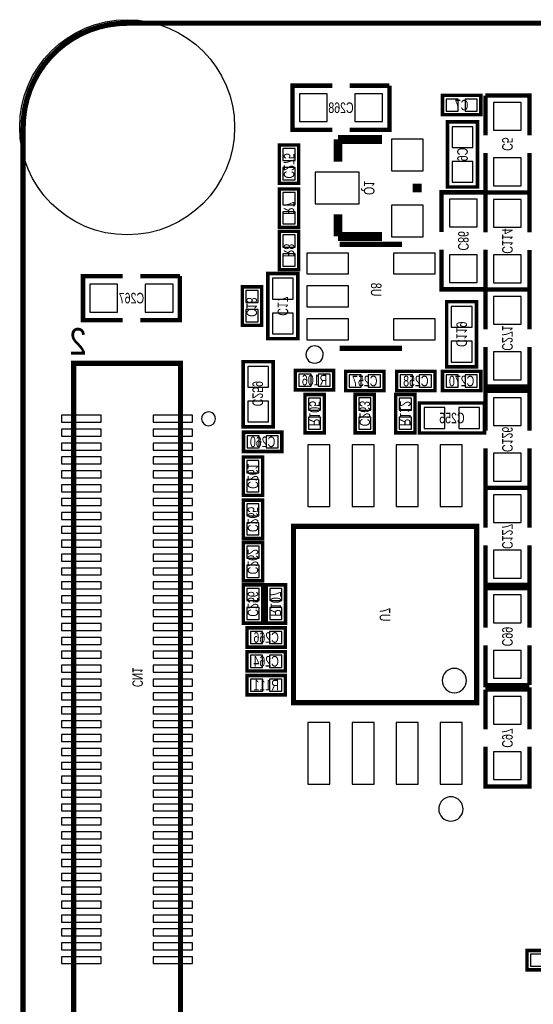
# Model space of a CAD drawing. Extents: x -0.1 to 40.1, y -0.1 to 62.1.
# Tile 4 of 6: x -0.1 to 14.7, y 33.7 to 62.1. Entities that reach past the tile are written whole.
import ezdxf
from ezdxf.enums import TextEntityAlignment as Align

# ---------------------------------------------------------------- set-up
doc = ezdxf.new("R2010")
doc.units = 0
doc.layers.add('DXF', color=150, linetype='CONTINUOUS')

msp = doc.modelspace()

# ---------------------------------------------------------------- linework, layer by layer
at = {"layer": 'DXF', "const_width": 0.1524}
msp.add_lwpolyline([(36.999926, 61.999876), (2.999994, 61.999876, 0.414214), (0, 58.999882), (0, 2.999994, 0.414214), (2.999994, 0), (36.999926, 0, 0.414214), (39.99992, 2.999994), (39.99992, 58.999882, 0.414214), (36.999926, 61.999876)], format="xyb", dxfattribs=at)
at = {"layer": 'DXF'}
for points, const_width in [([(8.9154, 60.198), (7.7724, 60.198), (7.7724, 58.928), (8.9154, 58.928)], 0.127), ([(9.4234, 58.928), (10.5664, 58.928), (10.5664, 60.198)], 0.127), ([(10.5664, 60.198), (9.4234, 60.198)], 0.127), ([(12.096699, 59.801684), (12.096699, 59.917686), (13.201701, 59.917686), (13.201701, 59.360689), (12.096699, 59.360689), (12.096699, 59.801684)], 0.1), ([(14.605, 58.768996), (14.605, 59.911996), (13.335, 59.911996)], 0.127), ([(13.335, 59.911996), (13.335, 58.768996)], 0.127), ([(12.2428, 59.1566), (12.2428, 57.277), (13.1064, 57.277), (13.1064, 59.1566), (12.2428, 59.1566)], 0.1016), ([(9.0805, 58.0136), (9.0805, 58.6486)], 0.254), ([(9.0805, 58.6486), (10.3505, 58.6486)], 0.254), ([(7.833284, 58.489875), (7.949286, 58.489875), (7.949286, 57.384874), (7.392289, 57.384874), (7.392289, 58.489875), (7.833284, 58.489875)], 0.1), ([(13.335, 58.260996), (13.335, 57.117996), (14.605, 57.117996), (14.605, 58.260996)], 0.127), ([(11.3665, 57.3786), (11.3665, 57.1246)], 0.254), ([(7.833284, 57.219901), (7.949286, 57.219901), (7.949286, 56.114899), (7.392289, 56.114899), (7.392289, 57.219901), (7.833284, 57.219901)], 0.1), ([(13.335, 55.9816), (13.335, 57.1246), (12.065, 57.1246), (12.065, 55.9816)], 0.127), ([(14.605, 55.974996), (14.605, 57.117996), (13.335, 57.117996), (13.335, 55.974996)], 0.127), ([(9.0805, 56.4896), (9.0805, 55.8546)], 0.254), ([(7.833284, 56.000701), (7.949286, 56.000701), (7.949286, 54.895699), (7.392289, 54.895699), (7.392289, 56.000701), (7.833284, 56.000701)], 0.1), ([(9.0805, 55.8546), (10.3505, 55.8546)], 0.254), ([(10.932998, 55.627397), (9.133002, 55.627397)], 0.150012), ([(12.065, 55.4736), (12.065, 54.3306), (13.335, 54.3306)], 0.127), ([(13.335, 54.3306), (13.335, 55.4736)], 0.127), ([(13.335, 55.466996), (13.335, 54.323996), (14.605, 54.323996)], 0.127), ([(14.605, 54.323996), (14.605, 55.466996)], 0.127), ([(2.8702, 54.7116), (1.7272, 54.7116), (1.7272, 53.4416), (2.8702, 53.4416)], 0.127), ([(3.3782, 53.4416), (4.5212, 53.4416), (4.5212, 54.7116)], 0.127), ([(4.5212, 54.7116), (3.3782, 54.7116)], 0.127), ([(7.9248, 52.9082), (7.9248, 54.7878), (7.0612, 54.7878), (7.0612, 52.9082), (7.9248, 52.9082)], 0.1016), ([(6.766484, 54.400501), (6.882486, 54.400501), (6.882486, 53.295499), (6.325489, 53.295499), (6.325489, 54.400501), (6.766484, 54.400501)], 0.1), ([(14.605, 53.180996), (14.605, 54.323996), (13.335, 54.323996)], 0.127), ([(13.335, 54.323996), (13.335, 53.180996)], 0.127), ([(13.081, 52.0954), (13.081, 53.975), (12.2174, 53.975), (12.2174, 52.0954), (13.081, 52.0954)], 0.1016), ([(9.133002, 52.627403), (10.932998, 52.627403)], 0.150012), ([(13.335, 52.672996), (13.335, 51.529996), (14.605, 51.529996), (14.605, 52.672996)], 0.127), ([(1.459992, 52.199946), (1.459992, 33.399933), (4.539996, 33.399933), (4.539996, 52.199946), (1.459992, 52.199946)], 0.150012), ([(6.35, 52.2478), (6.35, 50.3682), (7.2136, 50.3682), (7.2136, 52.2478), (6.35, 52.2478)], 0.1016), ([(7.854899, 51.876884), (7.854899, 51.992886), (8.959901, 51.992886), (8.959901, 51.435889), (7.854899, 51.435889), (7.854899, 51.876884)], 0.1), ([(9.302699, 51.851484), (9.302699, 51.967486), (10.407701, 51.967486), (10.407701, 51.410489), (9.302699, 51.410489), (9.302699, 51.851484)], 0.1), ([(11.880901, 51.526516), (11.880901, 51.410514), (10.775899, 51.410514), (10.775899, 51.967511), (11.880901, 51.967511), (11.880901, 51.526516)], 0.1), ([(12.096725, 51.851484), (12.096725, 51.967486), (13.201726, 51.967486), (13.201726, 51.410489), (12.096725, 51.410489), (12.096725, 51.851484)], 0.1), ([(14.605, 50.259996), (14.605, 51.402996), (13.335, 51.402996), (13.335, 50.259996)], 0.127), ([(8.244916, 50.196699), (8.128914, 50.196699), (8.128914, 51.301701), (8.685911, 51.301701), (8.685911, 50.196699), (8.244916, 50.196699)], 0.1), ([(10.017684, 51.301701), (10.133686, 51.301701), (10.133686, 50.196699), (9.576689, 50.196699), (9.576689, 51.301701), (10.017684, 51.301701)], 0.1), ([(10.861116, 50.196725), (10.745114, 50.196725), (10.745114, 51.301726), (11.302111, 51.301726), (11.302111, 50.196725), (10.861116, 50.196725)], 0.1), ([(11.43, 50.1904), (13.3096, 50.1904), (13.3096, 51.054), (11.43, 51.054), (11.43, 50.1904)], 0.1016), ([(7.461301, 49.773916), (7.461301, 49.657914), (6.356299, 49.657914), (6.356299, 50.214911), (7.461301, 50.214911), (7.461301, 49.773916)], 0.1), ([(13.335, 49.751996), (13.335, 48.608996), (14.605, 48.608996)], 0.127), ([(14.605, 48.608996), (14.605, 49.751996)], 0.127), ([(6.791884, 49.498301), (6.907886, 49.498301), (6.907886, 48.393299), (6.350889, 48.393299), (6.350889, 49.498301), (6.791884, 49.498301)], 0.1), ([(14.605, 47.465996), (14.605, 48.608996), (13.335, 48.608996)], 0.127), ([(13.335, 48.608996), (13.335, 47.465996)], 0.127), ([(6.791884, 48.253701), (6.907886, 48.253701), (6.907886, 47.148699), (6.350889, 47.148699), (6.350889, 48.253701), (6.791884, 48.253701)], 0.1), ([(7.799299, 42.418), (7.799299, 47.498), (13.079501, 47.498), (13.079501, 42.418), (7.799299, 42.418)], 0.1524), ([(6.466916, 45.929499), (6.350914, 45.929499), (6.350914, 47.034501), (6.907911, 47.034501), (6.907911, 45.929499), (6.466916, 45.929499)], 0.1), ([(13.335, 46.957996), (13.335, 45.814996), (14.605, 45.814996), (14.605, 46.957996)], 0.127), ([(6.466916, 44.710299), (6.350914, 44.710299), (6.350914, 45.815301), (6.907911, 45.815301), (6.907911, 44.710299), (6.466916, 44.710299)], 0.1), ([(7.127316, 44.710299), (7.011314, 44.710299), (7.011314, 45.815301), (7.568311, 45.815301), (7.568311, 44.710299), (7.127316, 44.710299)], 0.1), ([(14.605, 44.577), (14.605, 45.72), (13.335, 45.72), (13.335, 44.577)], 0.127), ([(6.457899, 44.460084), (6.457899, 44.576086), (7.562901, 44.576086), (7.562901, 44.019089), (6.457899, 44.019089), (6.457899, 44.460084)], 0.1), ([(13.335, 44.069), (13.335, 42.926), (14.605, 42.926)], 0.127), ([(14.605, 42.926), (14.605, 44.069)], 0.127), ([(6.457899, 43.774284), (6.457899, 43.890286), (7.562901, 43.890286), (7.562901, 43.333289), (6.457899, 43.333289), (6.457899, 43.774284)], 0.1), ([(6.457925, 43.088484), (6.457925, 43.204486), (7.562926, 43.204486), (7.562926, 42.647489), (6.457925, 42.647489), (6.457925, 43.088484)], 0.1), ([(14.605, 41.656), (14.605, 42.799), (13.335, 42.799)], 0.127), ([(13.335, 42.799), (13.335, 41.656)], 0.127), ([(13.335, 41.148), (13.335, 40.005), (14.605, 40.005), (14.605, 41.148)], 0.127), ([(14.535125, 35.163684), (14.535125, 35.279686), (15.640126, 35.279686), (15.640126, 34.722689), (14.535125, 34.722689), (14.535125, 35.163684)], 0.1)]:
    msp.add_lwpolyline(points, dxfattribs=dict(at, const_width=const_width))
for points in [[(8.76935, 59.16295), (8.76935, 59.96305), (7.96925, 59.96305), (7.96925, 59.16295)], [(10.36955, 59.16295), (10.36955, 59.96305), (9.56945, 59.96305), (9.56945, 59.16295)], [(12.548591, 59.463686), (12.548591, 59.813698), (12.198579, 59.813698), (12.198579, 59.463686)], [(13.098805, 59.463686), (13.098805, 59.813698), (12.748793, 59.813698), (12.748793, 59.463686)], [(14.37005, 59.715146), (13.56995, 59.715146), (13.56995, 58.915046), (14.37005, 58.915046)], [(12.974295, 59.016367), (12.374905, 59.016367), (12.374905, 58.416977), (12.974295, 58.416977)], [(11.5443, 58.6613), (10.6299, 58.6613), (10.6299, 57.7469), (11.5443, 57.7469)], [(7.495286, 58.037984), (7.845298, 58.037984), (7.845298, 58.387996), (7.495286, 58.387996)], [(12.974295, 58.016623), (12.374905, 58.016623), (12.374905, 57.417233), (12.974295, 57.417233)], [(14.37005, 58.114946), (13.56995, 58.114946), (13.56995, 57.314846), (14.37005, 57.314846)], [(7.495286, 57.487769), (7.845298, 57.487769), (7.845298, 57.837781), (7.495286, 57.837781)], [(9.6901, 57.7088), (8.4201, 57.7088), (8.4201, 56.7944), (9.6901, 56.7944)], [(7.495286, 56.768009), (7.845298, 56.768009), (7.845298, 57.118021), (7.495286, 57.118021)], [(11.5443, 56.7563), (10.6299, 56.7563), (10.6299, 55.8419), (11.5443, 55.8419)], [(12.29995, 56.12765), (13.10005, 56.12765), (13.10005, 56.92775), (12.29995, 56.92775)], [(13.56995, 56.121046), (14.37005, 56.121046), (14.37005, 56.921146), (13.56995, 56.921146)], [(7.495286, 56.217795), (7.845298, 56.217795), (7.845298, 56.567807), (7.495286, 56.567807)], [(7.495286, 55.548809), (7.845298, 55.548809), (7.845298, 55.898821), (7.495286, 55.898821)], [(7.495286, 54.998595), (7.845298, 54.998595), (7.845298, 55.348607), (7.495286, 55.348607)], [(8.183537, 54.777716), (9.382442, 54.777716), (9.382442, 55.377105), (8.183537, 55.377105)], [(10.683557, 54.777716), (11.882463, 54.777716), (11.882463, 55.377105), (10.683557, 55.377105)], [(12.29995, 54.52745), (13.10005, 54.52745), (13.10005, 55.32755), (12.29995, 55.32755)], [(13.56995, 54.520846), (14.37005, 54.520846), (14.37005, 55.320946), (13.56995, 55.320946)], [(2.72415, 53.67655), (2.72415, 54.47665), (1.92405, 54.47665), (1.92405, 53.67655)], [(4.32435, 53.67655), (4.32435, 54.47665), (3.52425, 54.47665), (3.52425, 53.67655)], [(7.193305, 54.048177), (7.792695, 54.048177), (7.792695, 54.647567), (7.193305, 54.647567)], [(6.428486, 53.948609), (6.778498, 53.948609), (6.778498, 54.298621), (6.428486, 54.298621)], [(8.183537, 53.827705), (9.382442, 53.827705), (9.382442, 54.427095), (8.183537, 54.427095)], [(14.37005, 54.127146), (13.56995, 54.127146), (13.56995, 53.327046), (14.37005, 53.327046)], [(6.428486, 53.398395), (6.778498, 53.398395), (6.778498, 53.748407), (6.428486, 53.748407)], [(7.193305, 53.048433), (7.792695, 53.048433), (7.792695, 53.647823), (7.193305, 53.647823)], [(12.349505, 53.235377), (12.948895, 53.235377), (12.948895, 53.834767), (12.349505, 53.834767)], [(8.183537, 52.877695), (9.382442, 52.877695), (9.382442, 53.477084), (8.183537, 53.477084)], [(10.683557, 52.877695), (11.882463, 52.877695), (11.882463, 53.477084), (10.683557, 53.477084)], [(12.349505, 52.235633), (12.948895, 52.235633), (12.948895, 52.835023), (12.349505, 52.835023)], [(14.37005, 52.526946), (13.56995, 52.526946), (13.56995, 51.726846), (14.37005, 51.726846)], [(7.081495, 52.107567), (6.482105, 52.107567), (6.482105, 51.508177), (7.081495, 51.508177)], [(8.306791, 51.538886), (8.306791, 51.888898), (7.956779, 51.888898), (7.956779, 51.538886)], [(8.857005, 51.538886), (8.857005, 51.888898), (8.506993, 51.888898), (8.506993, 51.538886)], [(9.754591, 51.513486), (9.754591, 51.863498), (9.404579, 51.863498), (9.404579, 51.513486)], [(10.304805, 51.513486), (10.304805, 51.863498), (9.954793, 51.863498), (9.954793, 51.513486)], [(10.878795, 51.864514), (10.878795, 51.514502), (11.228807, 51.514502), (11.228807, 51.864514)], [(11.429009, 51.864514), (11.429009, 51.514502), (11.779021, 51.514502), (11.779021, 51.864514)], [(12.548616, 51.513486), (12.548616, 51.863498), (12.198604, 51.863498), (12.198604, 51.513486)], [(13.098831, 51.513486), (13.098831, 51.863498), (12.748819, 51.863498), (12.748819, 51.513486)], [(7.081495, 51.107823), (6.482105, 51.107823), (6.482105, 50.508433), (7.081495, 50.508433)], [(8.582914, 51.198805), (8.232902, 51.198805), (8.232902, 50.848793), (8.582914, 50.848793)], [(9.679686, 50.849809), (10.029698, 50.849809), (10.029698, 51.199821), (9.679686, 51.199821)], [(11.199114, 51.198831), (10.849102, 51.198831), (10.849102, 50.848819), (11.199114, 50.848819)], [(13.56995, 50.406046), (14.37005, 50.406046), (14.37005, 51.206146), (13.56995, 51.206146)], [(11.570233, 50.921895), (11.570233, 50.322505), (12.169623, 50.322505), (12.169623, 50.921895)], [(12.569977, 50.921895), (12.569977, 50.322505), (13.169367, 50.322505), (13.169367, 50.921895)], [(2.249983, 50.699949), (1.10998, 50.699949), (1.10998, 50.49995), (2.249983, 50.49995)], [(4.890008, 50.699949), (3.750005, 50.699949), (3.750005, 50.49995), (4.890008, 50.49995)], [(8.582914, 50.648591), (8.232902, 50.648591), (8.232902, 50.298579), (8.582914, 50.298579)], [(9.679686, 50.299595), (10.029698, 50.299595), (10.029698, 50.649607), (9.679686, 50.649607)], [(11.199114, 50.648616), (10.849102, 50.648616), (10.849102, 50.298604), (11.199114, 50.298604)], [(2.249983, 50.29995), (1.10998, 50.29995), (1.10998, 50.099951), (2.249983, 50.099951)], [(4.890008, 50.29995), (3.750005, 50.29995), (3.750005, 50.099951), (4.890008, 50.099951)], [(6.459195, 50.111914), (6.459195, 49.761902), (6.809207, 49.761902), (6.809207, 50.111914)], [(7.009409, 50.111914), (7.009409, 49.761902), (7.359421, 49.761902), (7.359421, 50.111914)], [(2.249983, 49.899951), (1.10998, 49.899951), (1.10998, 49.699951), (2.249983, 49.699951)], [(4.890008, 49.899951), (3.750005, 49.899951), (3.750005, 49.699951), (4.890008, 49.699951)], [(8.2169, 49.846992), (8.2169, 48.068992), (8.8519, 48.068992), (8.8519, 49.846992)], [(9.4869, 49.846992), (9.4869, 48.068992), (10.1219, 48.068992), (10.1219, 49.846992)], [(10.7569, 49.846992), (10.7569, 48.068992), (11.3919, 48.068992), (11.3919, 49.846992)], [(12.0269, 49.846992), (12.0269, 48.068992), (12.6619, 48.068992), (12.6619, 49.846992)], [(2.249983, 49.499952), (1.10998, 49.499952), (1.10998, 49.299952), (2.249983, 49.299952)], [(4.890008, 49.499952), (3.750005, 49.499952), (3.750005, 49.299952), (4.890008, 49.299952)], [(6.453886, 49.046409), (6.803898, 49.046409), (6.803898, 49.396421), (6.453886, 49.396421)], [(13.56995, 48.805846), (14.37005, 48.805846), (14.37005, 49.605946), (13.56995, 49.605946)], [(2.249983, 49.099927), (1.10998, 49.099927), (1.10998, 48.899928), (2.249983, 48.899928)], [(4.890008, 49.099927), (3.750005, 49.099927), (3.750005, 48.899928), (4.890008, 48.899928)], [(6.453886, 48.496195), (6.803898, 48.496195), (6.803898, 48.846207), (6.453886, 48.846207)], [(2.249983, 48.699928), (1.10998, 48.699928), (1.10998, 48.499928), (2.249983, 48.499928)], [(4.890008, 48.699928), (3.750005, 48.699928), (3.750005, 48.499928), (4.890008, 48.499928)], [(2.249983, 48.299929), (1.10998, 48.299929), (1.10998, 48.099929), (2.249983, 48.099929)], [(4.890008, 48.299929), (3.750005, 48.299929), (3.750005, 48.099929), (4.890008, 48.099929)], [(14.37005, 48.412146), (13.56995, 48.412146), (13.56995, 47.612046), (14.37005, 47.612046)], [(6.453886, 47.801809), (6.803898, 47.801809), (6.803898, 48.151821), (6.453886, 48.151821)], [(2.249983, 47.89993), (1.10998, 47.89993), (1.10998, 47.69993), (2.249983, 47.69993)], [(4.890008, 47.89993), (3.750005, 47.89993), (3.750005, 47.69993), (4.890008, 47.69993)], [(2.249983, 47.49993), (1.10998, 47.49993), (1.10998, 47.299931), (2.249983, 47.299931)], [(4.890008, 47.49993), (3.750005, 47.49993), (3.750005, 47.299931), (4.890008, 47.299931)], [(6.453886, 47.251595), (6.803898, 47.251595), (6.803898, 47.601607), (6.453886, 47.601607)], [(2.249983, 47.099931), (1.10998, 47.099931), (1.10998, 46.899932), (2.249983, 46.899932)], [(4.890008, 47.099931), (3.750005, 47.099931), (3.750005, 46.899932), (4.890008, 46.899932)], [(6.804914, 46.931605), (6.454902, 46.931605), (6.454902, 46.581593), (6.804914, 46.581593)], [(2.249983, 46.699932), (1.10998, 46.699932), (1.10998, 46.499932), (2.249983, 46.499932)], [(4.890008, 46.699932), (3.750005, 46.699932), (3.750005, 46.499932), (4.890008, 46.499932)], [(14.37005, 46.811946), (13.56995, 46.811946), (13.56995, 46.011846), (14.37005, 46.011846)], [(2.249983, 46.299933), (1.10998, 46.299933), (1.10998, 46.099933), (2.249983, 46.099933)], [(4.890008, 46.299933), (3.750005, 46.299933), (3.750005, 46.099933), (4.890008, 46.099933)], [(6.804914, 46.381391), (6.454902, 46.381391), (6.454902, 46.031379), (6.804914, 46.031379)], [(2.249983, 45.899934), (1.10998, 45.899934), (1.10998, 45.699934), (2.249983, 45.699934)], [(4.890008, 45.899934), (3.750005, 45.899934), (3.750005, 45.699934), (4.890008, 45.699934)], [(6.804914, 45.712405), (6.454902, 45.712405), (6.454902, 45.362393), (6.804914, 45.362393)], [(7.465314, 45.712405), (7.115302, 45.712405), (7.115302, 45.362393), (7.465314, 45.362393)], [(2.249983, 45.499934), (1.10998, 45.499934), (1.10998, 45.299935), (2.249983, 45.299935)], [(4.890008, 45.499934), (3.750005, 45.499934), (3.750005, 45.299935), (4.890008, 45.299935)], [(13.56995, 44.72305), (14.37005, 44.72305), (14.37005, 45.52315), (13.56995, 45.52315)], [(6.804914, 45.162191), (6.454902, 45.162191), (6.454902, 44.812179), (6.804914, 44.812179)], [(7.465314, 45.162191), (7.115302, 45.162191), (7.115302, 44.812179), (7.465314, 44.812179)], [(2.249983, 45.099935), (1.10998, 45.099935), (1.10998, 44.899936), (2.249983, 44.899936)], [(4.890008, 45.099935), (3.750005, 45.099935), (3.750005, 44.899936), (4.890008, 44.899936)], [(2.249983, 44.699936), (1.10998, 44.699936), (1.10998, 44.499936), (2.249983, 44.499936)], [(4.890008, 44.699936), (3.750005, 44.699936), (3.750005, 44.499936), (4.890008, 44.499936)], [(2.249983, 44.299937), (1.10998, 44.299937), (1.10998, 44.099937), (2.249983, 44.099937)], [(4.890008, 44.299937), (3.750005, 44.299937), (3.750005, 44.099937), (4.890008, 44.099937)], [(6.909791, 44.122086), (6.909791, 44.472098), (6.559779, 44.472098), (6.559779, 44.122086)], [(7.460005, 44.122086), (7.460005, 44.472098), (7.109993, 44.472098), (7.109993, 44.122086)], [(2.249983, 43.899938), (1.10998, 43.899938), (1.10998, 43.699938), (2.249983, 43.699938)], [(4.890008, 43.899938), (3.750005, 43.899938), (3.750005, 43.699938), (4.890008, 43.699938)], [(6.909791, 43.436286), (6.909791, 43.786298), (6.559779, 43.786298), (6.559779, 43.436286)], [(7.460005, 43.436286), (7.460005, 43.786298), (7.109993, 43.786298), (7.109993, 43.436286)], [(13.56995, 43.12285), (14.37005, 43.12285), (14.37005, 43.92295), (13.56995, 43.92295)], [(2.249983, 43.499938), (1.10998, 43.499938), (1.10998, 43.299939), (2.249983, 43.299939)], [(4.890008, 43.499938), (3.750005, 43.499938), (3.750005, 43.299939), (4.890008, 43.299939)], [(2.249983, 43.099939), (1.10998, 43.099939), (1.10998, 42.89994), (2.249983, 42.89994)], [(4.890008, 43.099939), (3.750005, 43.099939), (3.750005, 42.89994), (4.890008, 42.89994)], [(6.909816, 42.750486), (6.909816, 43.100498), (6.559804, 43.100498), (6.559804, 42.750486)], [(7.460031, 42.750486), (7.460031, 43.100498), (7.110019, 43.100498), (7.110019, 42.750486)], [(2.249983, 42.69994), (1.10998, 42.69994), (1.10998, 42.49994), (2.249983, 42.49994)], [(4.890008, 42.69994), (3.750005, 42.69994), (3.750005, 42.49994), (4.890008, 42.49994)], [(14.37005, 42.60215), (13.56995, 42.60215), (13.56995, 41.80205), (14.37005, 41.80205)], [(2.249983, 42.299941), (1.10998, 42.299941), (1.10998, 42.099941), (2.249983, 42.099941)], [(4.890008, 42.299941), (3.750005, 42.299941), (3.750005, 42.099941), (4.890008, 42.099941)], [(2.249983, 41.899942), (1.10998, 41.899942), (1.10998, 41.699942), (2.249983, 41.699942)], [(4.890008, 41.899942), (3.750005, 41.899942), (3.750005, 41.699942), (4.890008, 41.699942)], [(8.2169, 41.847008), (8.2169, 40.069008), (8.8519, 40.069008), (8.8519, 41.847008)], [(9.4869, 41.847008), (9.4869, 40.069008), (10.1219, 40.069008), (10.1219, 41.847008)], [(10.7569, 41.847008), (10.7569, 40.069008), (11.3919, 40.069008), (11.3919, 41.847008)], [(12.0269, 41.847008), (12.0269, 40.069008), (12.6619, 40.069008), (12.6619, 41.847008)], [(2.249983, 41.499942), (1.10998, 41.499942), (1.10998, 41.299943), (2.249983, 41.299943)], [(4.890008, 41.499942), (3.750005, 41.499942), (3.750005, 41.299943), (4.890008, 41.299943)], [(2.249983, 41.099943), (1.10998, 41.099943), (1.10998, 40.899944), (2.249983, 40.899944)], [(4.890008, 41.099943), (3.750005, 41.099943), (3.750005, 40.899944), (4.890008, 40.899944)], [(14.37005, 41.00195), (13.56995, 41.00195), (13.56995, 40.20185), (14.37005, 40.20185)], [(2.249983, 40.699944), (1.10998, 40.699944), (1.10998, 40.499944), (2.249983, 40.499944)], [(4.890008, 40.699944), (3.750005, 40.699944), (3.750005, 40.499944), (4.890008, 40.499944)], [(2.249983, 40.299945), (1.10998, 40.299945), (1.10998, 40.099945), (2.249983, 40.099945)], [(4.890008, 40.299945), (3.750005, 40.299945), (3.750005, 40.099945), (4.890008, 40.099945)], [(2.249983, 39.899946), (1.10998, 39.899946), (1.10998, 39.699946), (2.249983, 39.699946)], [(4.890008, 39.899946), (3.750005, 39.899946), (3.750005, 39.699946), (4.890008, 39.699946)], [(2.249983, 39.499946), (1.10998, 39.499946), (1.10998, 39.299947), (2.249983, 39.299947)], [(4.890008, 39.499946), (3.750005, 39.499946), (3.750005, 39.299947), (4.890008, 39.299947)], [(2.249983, 39.099947), (1.10998, 39.099947), (1.10998, 38.899948), (2.249983, 38.899948)], [(4.890008, 39.099947), (3.750005, 39.099947), (3.750005, 38.899948), (4.890008, 38.899948)], [(2.249983, 38.699948), (1.10998, 38.699948), (1.10998, 38.499948), (2.249983, 38.499948)], [(4.890008, 38.699948), (3.750005, 38.699948), (3.750005, 38.499948), (4.890008, 38.499948)], [(2.249983, 38.299949), (1.10998, 38.299949), (1.10998, 38.099949), (2.249983, 38.099949)], [(4.890008, 38.299949), (3.750005, 38.299949), (3.750005, 38.099949), (4.890008, 38.099949)], [(2.249983, 37.89995), (1.10998, 37.89995), (1.10998, 37.69995), (2.249983, 37.69995)], [(4.890008, 37.89995), (3.750005, 37.89995), (3.750005, 37.69995), (4.890008, 37.69995)], [(2.249983, 37.49995), (1.10998, 37.49995), (1.10998, 37.299951), (2.249983, 37.299951)], [(4.890008, 37.49995), (3.750005, 37.49995), (3.750005, 37.299951), (4.890008, 37.299951)], [(2.249983, 37.099951), (1.10998, 37.099951), (1.10998, 36.899952), (2.249983, 36.899952)], [(4.890008, 37.099951), (3.750005, 37.099951), (3.750005, 36.899952), (4.890008, 36.899952)], [(2.249983, 36.699952), (1.10998, 36.699952), (1.10998, 36.499952), (2.249983, 36.499952)], [(4.890008, 36.699952), (3.750005, 36.699952), (3.750005, 36.499952), (4.890008, 36.499952)], [(2.249983, 36.299927), (1.10998, 36.299927), (1.10998, 36.099928), (2.249983, 36.099928)], [(4.890008, 36.299927), (3.750005, 36.299927), (3.750005, 36.099928), (4.890008, 36.099928)], [(2.249983, 35.899928), (1.10998, 35.899928), (1.10998, 35.699929), (2.249983, 35.699929)], [(4.890008, 35.899928), (3.750005, 35.899928), (3.750005, 35.699929), (4.890008, 35.699929)], [(2.249983, 35.499929), (1.10998, 35.499929), (1.10998, 35.299929), (2.249983, 35.299929)], [(4.890008, 35.499929), (3.750005, 35.499929), (3.750005, 35.299929), (4.890008, 35.299929)], [(2.249983, 35.09993), (1.10998, 35.09993), (1.10998, 34.89993), (2.249983, 34.89993)], [(4.890008, 35.09993), (3.750005, 35.09993), (3.750005, 34.89993), (4.890008, 34.89993)], [(14.987016, 34.825686), (14.987016, 35.175698), (14.637004, 35.175698), (14.637004, 34.825686)]]:
    msp.add_lwpolyline(points, close=True, dxfattribs=at)
for points in [[(8.657387, 52.451, 1), (8.157404, 52.450996, 1)], [(5.549976, 50.59995, 1), (5.150012, 50.59993, 1)], [(12.789383, 43.058004, 1), (12.089417, 43.057996, 1)], [(12.689383, 39.358011, 1), (11.989417, 39.357989, 1)]]:
    msp.add_lwpolyline(points, format="xyb", close=True, dxfattribs=at)
msp.add_circle((2.999994, 58.999882), 3.099994, dxfattribs=at)

# ---------------------------------------------------------------- texts
at = {"layer": 'DXF', "text_generation_flag": 2, "width": 0.75}
for s, p in [('C268', (9.1694, 59.4106)), ('C7', (12.648844, 59.4868)), ('C267', (3.1242, 53.9242)), ('R106', (8.4074, 51.562)), ('C257', (9.8552, 51.5366)), ('C258', (11.3284, 51.5366)), ('C270', (12.6492, 51.5366)), ('C255', (12.3698, 50.4698)), ('C260', (6.908444, 49.784)), ('C266', (7.0104, 44.1452)), ('C264', (7.0104, 43.4594)), ('R111', (7.0104, 42.7736))]:
    msp.add_text(s, height=0.3048, dxfattribs=at).set_placement(p, align=Align.CENTER)
for s, rotation, p in [('C5', 270, (13.8176, 58.515352)), ('C6', 90, (12.827, 58.2168)), ('Q1', 270, (9.8298, 57.251956)), ('R7', 270, (7.5184, 56.6674)), ('C86', 270, (12.5476, 55.727956)), ('C114', 270, (13.8176, 55.721352)), ('R8', 270, (7.5184, 55.448556)), ('C18', 270, (6.44144, 53.81752)), ('C17', 270, (7.3406, 53.848356)), ('C119', 270, (12.4968, 53.035556)), ('C271', 270, (13.8176, 52.927352)), ('C259', 270, (6.61416, 51.32324)), ('R105', 270, (8.255, 50.749556)), ('C263', 270, (9.7028, 50.749556)), ('R112', 270, (10.8712, 50.749556)), ('C126', 270, (13.8176, 50.006352)), ('C261', 270, (6.477, 48.946156)), ('C265', 270, (6.477, 47.701556)), ('C127', 270, (13.8176, 47.212352)), ('C262', 270, (6.477, 46.482356)), ('C256', 270, (6.477, 45.263156)), ('R107', 270, (7.1374, 45.263156)), ('U7', 270, (10.287, 44.958356)), ('C99', 270, (13.8176, 44.323356)), ('C97', 270, (13.8176, 41.402356))]:
    msp.add_text(s, height=0.3048, rotation=rotation, dxfattribs=at).set_placement(p, align=Align.CENTER)
at = {"layer": 'DXF', "text_generation_flag": 2}
for s, height, width, p in [('C275', 0.3048, 0.75, (7.5184, 57.52338)), ('U8', 0.3048, 0.75, (10.033, 54.1274)), ('CN1', 0.299999, 0.699348, (3.151988, 42.870247))]:
    msp.add_text(s, height=height, rotation=270, dxfattribs=dict(at, width=width)).set_placement(p)
at = {"layer": 'DXF', "text_generation_flag": 2, "width": 0.866667}
msp.add_text('2', height=0.762, dxfattribs=at).set_placement((1.8288, 52.451))

doc.saveas('drawing.dxf')
